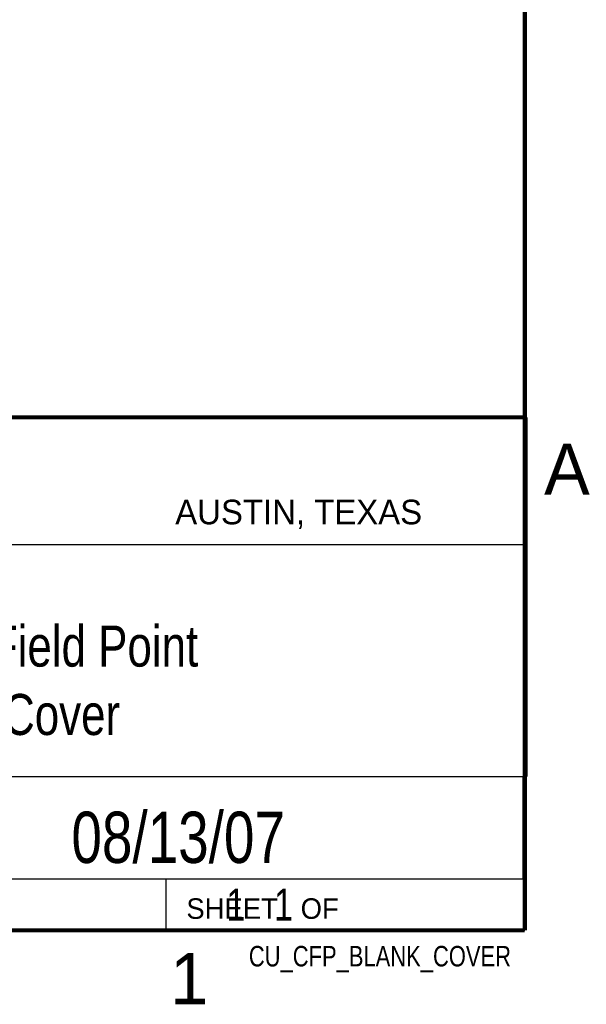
# Model space of a CAD drawing. Header units: inches. Extents: x 0 to 34, y 0 to 22.
# Tile 9 of 13: x 31 to 33.8, y 0.1 to 4.9. Entities that reach past the tile are written whole.
import ezdxf
from ezdxf.enums import TextEntityAlignment as Align

# ---------------------------------------------------------------- set-up
doc = ezdxf.new("R2010")
doc.units = ezdxf.units.IN
doc.header["$LTSCALE"] = 1.87
doc.header["$MEASUREMENT"] = 0
doc.layers.get('0').update_dxf_attribs({"linetype": 'CONTINUOUS'})
doc.styles.get("Standard").update_dxf_attribs({"font": 'txt', "width": 0.8})

msp = doc.modelspace()

# ---------------------------------------------------------------- linework, layer by layer
at = {"color": 2, "linetype": 'CONTINUOUS'}
for p, q in [((28.3793, 3.0003), (33.5093, 3.0003)), ((33.5093, 3.0003), (33.5093, 1.2503)), ((28.7231, 2.38), (33.5, 2.38)), ((28.3793, 1.2503), (33.5093, 1.2503)), ((30.13, 1.2499), (33.49, 1.2499)), ((33.49, 1.2499), (33.49, 0.7499)), ((28.38, 0.75), (33.5, 0.75)), ((30.13, 0.7499), (33.49, 0.7499)), ((31.75, 0.75), (33.5, 0.75)), ((31.75, 0.75), (31.75, 0.5)), ((33.5, 0.75), (33.5, 0.5)), ((31.75, 0.5), (33.5, 0.5)), ((32.4953, 0.5017), (33.4953, 0.5017)), ((32.4953, 0.5017), (32.4953, 0.5012)), ((32.4953, 0.5012), (33.4953, 0.5012)), ((33.4953, 0.5017), (33.4953, 0.5012))]:
    msp.add_line(p, q, dxfattribs=at)
at = {"color": 7, "linetype": 'CONTINUOUS', "const_width": 0.02}
for points in [[(33.5, 0.5), (33.5, 21.5)], [(25.58, 3), (33.5, 3)], [(0.5, 0.5), (33.5, 0.5)]]:
    msp.add_lwpolyline(points, dxfattribs=at)

# ---------------------------------------------------------------- texts
at = {"color": 2, "linetype": 'CONTINUOUS'}
for s, height, p in [('A', 0.25, (33.5939, 2.6228)), ('AUSTIN, TEXAS', 0.12, (31.7957, 2.479)), ('SHEET   OF', 0.1, (31.8499, 0.5557)), ('1', 0.25, (31.7706, 0.139))]:
    msp.add_text(s, height=height, dxfattribs=at).set_placement(p)
at = {"color": 7, "linetype": 'CONTINUOUS', "width": 0.8}
msp.add_text('08/13/07', height=0.25, dxfattribs=at).set_placement((31.81, 0.828), align=Align.CENTER)
at = {"color": 2, "linetype": 'CONTINUOUS', "width": 0.8}
msp.add_text('CU_CFP_BLANK_COVER', height=0.1, dxfattribs=at).set_placement((33.4328, 0.3236), align=Align.RIGHT)
at = {"color": 7, "linetype": 'CONTINUOUS'}
for s, insert, char_height, width, attachment_point in [('Compact Field Point\\PBlank Cover', (30.9443, 1.9853), 0.2, 3.04, 2), ('     1   1', (31.8125, 0.7031), 0.15625, 1.25, 1)]:
    msp.add_mtext(s, dxfattribs=dict(at, insert=insert, char_height=char_height, width=width, attachment_point=attachment_point))

doc.saveas('drawing.dxf')
